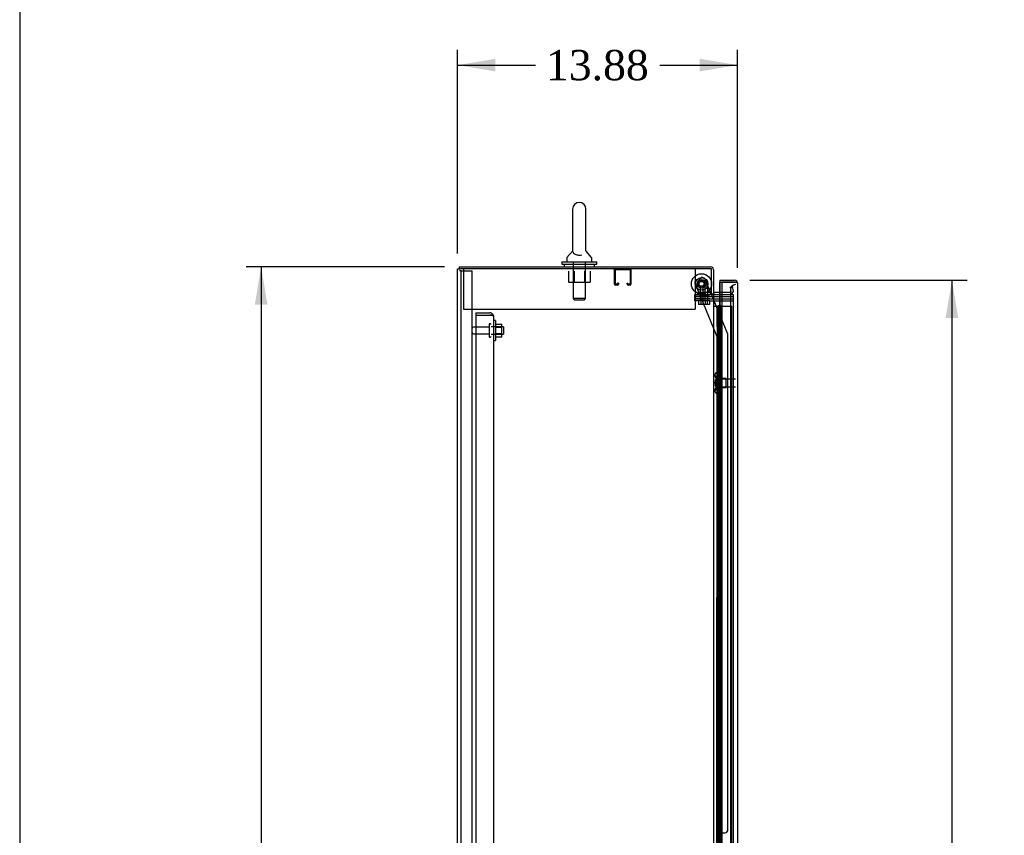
# Model space of a CAD drawing. Header units: inches. Extents: x 1 to 359, y -2 to 239.
# Tile 9 of 24: x 1 to 50, y 145 to 185. Entities that reach past the tile are written whole.
import ezdxf
from ezdxf.enums import TextEntityAlignment as Align
from ezdxf.lldxf.tags import DXFTag

# ---------------------------------------------------------------- set-up
doc = ezdxf.new("R2010")
doc.units = ezdxf.units.IN
doc.header["$MEASUREMENT"] = 0
for name, color, linetype in [('COM43132', 7, 'Continuous'), ('COM50677', 7, 'Continuous'), ('COM54746-56', 7, 'Continuous'), ('COM55738-22', 7, 'Continuous'), ('COM70098', 7, 'Continuous'), ('COM70110-1', 7, 'Continuous'), ('COM70217', 7, 'Continuous'), ('COM70220', 7, 'Continuous'), ('COM70839-2', 7, 'Continuous'), ('COM71188-1', 7, 'Continuous'), ('COM71195-1', 7, 'Continuous'), ('COM71196-1', 7, 'Continuous'), ('Default', 7, 'Continuous'), ('GSK86006', 7, 'Continuous'), ('NTS166105', 7, 'Continuous'), ('NTS18024', 7, 'Continuous'), ('NTS18147', 7, 'Continuous'), ('NTS86070', 7, 'Continuous'), ('ROL87452', 7, 'Continuous'), ('RVT17786', 7, 'Continuous'), ('SCC180005', 7, 'Continuous'), ('SCS86414', 7, 'Continuous'), ('STD26089', 7, 'Continuous'), ('STD26122', 7, 'Continuous'), ('WAF25059', 7, 'Continuous'), ('WAF25376', 7, 'Continuous'), ('WAF25377', 7, 'Continuous'), ('WAM254785', 7, 'Continuous'), ('WAM30038', 7, 'Continuous')]:
    doc.layers.add(name, color=color, linetype=linetype)
doc.styles.add('SEACAD_Times_New_Roman', font='times.ttf')
tags = doc.linetypes.add('HIDDEN2', pattern=[0.1875, 0.125, -0.0625]).pattern_tags.tags
tags[6:7] = [DXFTag(74, 4), DXFTag(75, 0), DXFTag(340, '0'), DXFTag(46, 0.0), DXFTag(50, 0.0), DXFTag(44, 0.0), DXFTag(45, 0.0)]
tags[4:5] = [DXFTag(74, 4), DXFTag(75, 0), DXFTag(340, '0'), DXFTag(46, 0.0), DXFTag(50, 0.0), DXFTag(44, 0.0), DXFTag(45, 0.0)]
doc.dimstyles.new('HAMMOND_(STH_-_300x200)', dxfattribs={"dimtxt": 1.5, "dimasz": 1.875, "dimexe": 0.75, "dimexo": 0.75, "dimgap": 0.375, "dimtad": 0, "dimtih": 1, "dimtoh": 1, "dimzin": 0, "dimdsep": 46, "dimtxsty": 'SEACAD_Times_New_Roman', "dimblk1": '_SE_FILLED', "dimblk2": '_SE_FILLED', "dimsah": 1, "dimcen": 0.75, "dimadec": 0, "dimazin": 0, "dimtfac": 0.8, "dimtofl": 0, "dimtmove": 0, "dimatfit": 3, "dimfxl": 1, "dimtolj": 1, "dimtzin": 0, "dimarcsym": 0})

# ---------------------------------------------------------------- blocks, each defined once
blk = doc.blocks.new('SE3')
at = {"layer": 'COM43132', "color": 7, "linetype": 'HIDDEN2'}
for p, q in [((23.941, 170.655), (23.941, 170.53)), ((23.941, 170.655), (24.631, 170.655)), ((23.941, 170.53), (23.941, 114.78)), ((23.941, 170.53), (24.631, 170.53)), ((23.941, 170.53), (24.631, 170.53)), ((24.631, 170.53), (24.631, 170.53)), ((24.631, 170.53), (24.781, 170.53)), ((24.714, 170.53), (24.631, 170.53)), ((24.714, 170.53), (24.781, 170.579)), ((24.816, 170.47), (24.816, 114.84)), ((24.816, 170.47), (24.816, 170.47)), ((24.816, 170.47), (24.816, 170.47))]:
    blk.add_line(p, q, dxfattribs=at)
for start, end in [(36.194, 90), (0.1208, 36.194), (0, 0.0589)]:
    blk.add_arc((24.631, 170.47), 0.185, start, end, dxfattribs=at)
blk.add_open_spline([(24.781, 170.53), (24.792, 170.52), (24.801, 170.51), (24.81, 170.495), (24.812, 170.49), (24.816, 170.48), (24.816, 170.475), (24.816, 170.47)], degree=3, knots=[0, 0, 0, 0, 0.5, 0.5, 0.75, 0.75, 1, 1, 1, 1], dxfattribs=at)
at = {"layer": 'COM50677', "color": 7, "linetype": 'HIDDEN2'}
for p, q in [((23.317, 172.84), (23.317, 172.655)), ((34.817, 172.84), (34.817, 172.655)), ((23.317, 172.655), (23.317, 170.84)), ((34.817, 172.655), (34.817, 170.84)), ((23.317, 170.84), (34.817, 170.84))]:
    blk.add_line(p, q, dxfattribs=at)
at = {"layer": 'COM54746-56', "color": 7, "linetype": 'Continuous'}
for p, q in [((35.722, 170.978), (35.934, 170.978)), ((35.934, 170.978), (36.137, 170.978)), ((35.934, 169.978), (35.934, 170.978)), ((35.958, 170.987), (35.958, 171.013)), ((35.958, 171.013), (36.008, 171.013)), ((36.008, 170.987), (35.958, 170.987)), ((35.97, 170.987), (35.97, 170.978)), ((36.008, 171.013), (36.033, 171.013)), ((36.008, 170.987), (36.033, 170.987)), ((36.033, 171.013), (36.083, 171.013)), ((36.083, 170.987), (36.033, 170.987)), ((36.07, 170.978), (36.07, 170.987)), ((36.083, 171.013), (36.083, 170.987)), ((36.137, 170.978), (36.139, 170.978)), ((36.137, 169.978), (36.137, 170.978)), ((36.137, 169.978), (35.934, 169.978)), ((36.137, 169.978), (35.934, 169.978)), ((35.934, 168.978), (35.934, 169.978)), ((36.137, 168.978), (36.137, 169.978)), ((36.137, 168.978), (35.934, 168.978)), ((36.137, 168.978), (35.934, 168.978)), ((35.934, 167.978), (35.934, 168.978)), ((36.137, 167.978), (36.137, 168.978)), ((36.137, 167.978), (35.934, 167.978)), ((36.137, 167.978), (35.934, 167.978)), ((35.934, 166.978), (35.934, 167.978)), ((36.137, 166.978), (36.137, 167.978)), ((36.137, 166.978), (35.934, 166.978)), ((36.137, 166.978), (35.934, 166.978)), ((35.934, 165.978), (35.934, 166.978)), ((36.137, 165.978), (36.137, 166.978)), ((36.137, 165.978), (35.934, 165.978)), ((36.137, 165.978), (35.934, 165.978)), ((35.934, 164.978), (35.934, 165.978)), ((36.137, 164.978), (36.137, 165.978)), ((36.137, 164.978), (35.934, 164.978)), ((36.137, 164.978), (35.934, 164.978)), ((35.934, 163.978), (35.934, 164.978)), ((36.137, 163.978), (36.137, 164.978)), ((36.137, 163.978), (35.934, 163.978)), ((36.137, 163.978), (35.934, 163.978)), ((35.934, 162.978), (35.934, 163.978)), ((36.137, 162.978), (36.137, 163.978)), ((36.137, 162.978), (35.934, 162.978)), ((36.137, 162.978), (35.934, 162.978)), ((35.934, 161.978), (35.934, 162.978)), ((36.137, 161.978), (36.137, 162.978)), ((36.137, 161.978), (35.934, 161.978)), ((36.137, 161.978), (35.934, 161.978)), ((35.934, 160.978), (35.934, 161.978)), ((36.137, 160.978), (36.137, 161.978)), ((36.137, 160.978), (35.934, 160.978)), ((36.137, 160.978), (35.934, 160.978)), ((35.934, 159.978), (35.934, 160.978)), ((36.137, 159.978), (36.137, 160.978)), ((36.137, 159.978), (35.934, 159.978)), ((36.137, 159.978), (35.934, 159.978)), ((35.934, 158.978), (35.934, 159.978)), ((36.137, 158.978), (36.137, 159.978)), ((36.137, 158.978), (35.934, 158.978)), ((36.137, 158.978), (35.934, 158.978)), ((35.934, 157.978), (35.934, 158.978)), ((36.137, 157.978), (36.137, 158.978)), ((36.137, 157.978), (35.934, 157.978)), ((36.137, 157.978), (35.934, 157.978)), ((35.934, 156.978), (35.934, 157.978)), ((36.137, 156.978), (36.137, 157.978)), ((36.137, 156.978), (35.934, 156.978)), ((36.137, 156.978), (35.934, 156.978)), ((35.934, 155.978), (35.934, 156.978)), ((36.137, 155.978), (36.137, 156.978)), ((36.137, 155.978), (35.934, 155.978)), ((36.137, 155.978), (35.934, 155.978)), ((35.934, 154.978), (35.934, 155.978)), ((36.137, 154.978), (36.137, 155.978)), ((36.137, 154.978), (35.934, 154.978)), ((36.137, 154.978), (35.934, 154.978)), ((35.934, 153.978), (35.934, 154.978)), ((36.137, 153.978), (36.137, 154.978)), ((36.137, 153.978), (35.934, 153.978)), ((36.137, 153.978), (35.934, 153.978)), ((35.934, 152.978), (35.934, 153.978)), ((36.137, 152.978), (36.137, 153.978)), ((36.137, 152.978), (35.934, 152.978)), ((36.137, 152.978), (35.934, 152.978)), ((35.934, 151.978), (35.934, 152.978)), ((36.137, 151.978), (36.137, 152.978)), ((36.137, 151.978), (35.934, 151.978)), ((36.137, 151.978), (35.934, 151.978)), ((35.934, 150.978), (35.934, 151.978)), ((36.137, 150.978), (36.137, 151.978)), ((36.137, 150.978), (35.934, 150.978)), ((36.137, 150.978), (35.934, 150.978)), ((35.934, 149.978), (35.934, 150.978)), ((36.137, 149.978), (36.137, 150.978)), ((36.137, 149.978), (35.934, 149.978)), ((36.137, 149.978), (35.934, 149.978)), ((35.934, 148.978), (35.934, 149.978)), ((36.137, 148.978), (36.137, 149.978)), ((36.137, 148.978), (35.934, 148.978)), ((36.137, 148.978), (35.934, 148.978)), ((35.934, 147.978), (35.934, 148.978)), ((36.137, 147.978), (36.137, 148.978)), ((36.137, 147.978), (35.934, 147.978)), ((36.137, 147.978), (35.934, 147.978)), ((35.934, 146.978), (35.934, 147.978)), ((36.137, 146.978), (36.137, 147.978)), ((36.137, 146.978), (35.934, 146.978)), ((36.137, 146.978), (35.934, 146.978)), ((35.934, 145.978), (35.934, 146.978)), ((36.137, 145.978), (36.137, 146.978)), ((36.137, 145.978), (35.934, 145.978)), ((36.137, 145.978), (35.934, 145.978)), ((35.934, 144.978), (35.934, 145.978)), ((36.137, 144.978), (36.137, 145.978)), ((36.137, 144.978), (35.934, 144.978)), ((36.137, 144.978), (35.934, 144.978)), ((35.934, 143.978), (35.934, 144.978)), ((36.137, 143.978), (36.137, 144.978))]:
    blk.add_line(p, q, dxfattribs=at)
at = {"layer": 'COM54746-56', "color": 7, "linetype": 'HIDDEN2'}
for p, q in [((35.903, 170.978), (35.903, 169.978)), ((35.908, 169.978), (35.908, 170.978)), ((35.97, 170.978), (35.97, 114.978)), ((36.031, 170.978), (36.031, 169.978)), ((36.07, 114.978), (36.07, 170.978)), ((36.139, 170.978), (36.625, 170.978)), ((36.625, 114.978), (36.625, 170.978)), ((35.934, 169.978), (35.903, 169.978)), ((35.903, 169.978), (35.903, 168.978)), ((35.979, 169.978), (35.979, 168.978)), ((36.02, 169.978), (36.02, 168.978)), ((35.934, 168.978), (35.903, 168.978)), ((35.903, 168.978), (35.903, 167.978)), ((35.908, 167.978), (35.908, 168.978)), ((36.031, 168.978), (36.031, 167.978)), ((35.934, 167.978), (35.903, 167.978)), ((35.903, 167.978), (35.903, 166.978)), ((35.979, 167.978), (35.979, 166.978)), ((36.02, 167.978), (36.02, 166.978)), ((35.934, 166.978), (35.903, 166.978)), ((35.903, 166.978), (35.903, 165.978)), ((35.908, 165.978), (35.908, 166.978)), ((36.031, 166.978), (36.031, 165.978)), ((35.934, 165.978), (35.903, 165.978)), ((35.903, 165.978), (35.903, 164.978)), ((35.979, 165.978), (35.979, 164.978)), ((36.02, 165.978), (36.02, 164.978)), ((35.934, 164.978), (35.903, 164.978)), ((35.903, 164.978), (35.903, 163.978)), ((35.908, 163.978), (35.908, 164.978)), ((36.031, 164.978), (36.031, 163.978)), ((35.934, 163.978), (35.903, 163.978)), ((35.903, 163.978), (35.903, 162.978)), ((35.979, 163.978), (35.979, 162.978)), ((36.02, 163.978), (36.02, 162.978)), ((35.934, 162.978), (35.903, 162.978)), ((35.903, 162.978), (35.903, 161.978)), ((35.908, 161.978), (35.908, 162.978)), ((36.031, 162.978), (36.031, 161.978)), ((35.934, 161.978), (35.903, 161.978)), ((35.903, 161.978), (35.903, 160.978)), ((35.979, 161.978), (35.979, 160.978)), ((36.02, 161.978), (36.02, 160.978)), ((35.934, 160.978), (35.903, 160.978)), ((35.903, 160.978), (35.903, 159.978)), ((35.908, 159.978), (35.908, 160.978)), ((36.031, 160.978), (36.031, 159.978)), ((35.934, 159.978), (35.903, 159.978)), ((35.903, 159.978), (35.903, 158.978)), ((35.979, 159.978), (35.979, 158.978)), ((36.02, 159.978), (36.02, 158.978)), ((35.934, 158.978), (35.903, 158.978)), ((35.903, 158.978), (35.903, 157.978)), ((35.908, 157.978), (35.908, 158.978)), ((36.031, 158.978), (36.031, 157.978)), ((35.934, 157.978), (35.903, 157.978)), ((35.903, 157.978), (35.903, 156.978)), ((35.979, 157.978), (35.979, 156.978)), ((36.02, 157.978), (36.02, 156.978)), ((35.934, 156.978), (35.903, 156.978)), ((35.903, 156.978), (35.903, 155.978)), ((35.908, 155.978), (35.908, 156.978)), ((36.031, 156.978), (36.031, 155.978)), ((35.934, 155.978), (35.903, 155.978)), ((35.903, 155.978), (35.903, 154.978)), ((35.979, 155.978), (35.979, 154.978)), ((36.02, 155.978), (36.02, 154.978)), ((35.934, 154.978), (35.903, 154.978)), ((35.903, 154.978), (35.903, 153.978)), ((35.908, 153.978), (35.908, 154.978)), ((36.031, 154.978), (36.031, 153.978)), ((35.934, 153.978), (35.903, 153.978)), ((35.903, 153.978), (35.903, 152.978)), ((35.979, 153.978), (35.979, 152.978)), ((36.02, 153.978), (36.02, 152.978)), ((35.934, 152.978), (35.903, 152.978)), ((35.903, 152.978), (35.903, 151.978)), ((35.908, 151.978), (35.908, 152.978)), ((36.031, 152.978), (36.031, 151.978)), ((35.934, 151.978), (35.903, 151.978)), ((35.903, 151.978), (35.903, 150.978)), ((35.979, 151.978), (35.979, 150.978)), ((36.02, 151.978), (36.02, 150.978)), ((35.934, 150.978), (35.903, 150.978)), ((35.903, 150.978), (35.903, 149.978)), ((35.908, 149.978), (35.908, 150.978)), ((36.031, 150.978), (36.031, 149.978)), ((35.934, 149.978), (35.903, 149.978)), ((35.903, 149.978), (35.903, 148.978)), ((35.979, 149.978), (35.979, 148.978)), ((36.02, 149.978), (36.02, 148.978)), ((35.934, 148.978), (35.903, 148.978)), ((35.903, 148.978), (35.903, 147.978)), ((35.908, 147.978), (35.908, 148.978)), ((36.031, 148.978), (36.031, 147.978)), ((35.934, 147.978), (35.903, 147.978)), ((35.903, 147.978), (35.903, 146.978)), ((35.979, 147.978), (35.979, 146.978)), ((36.02, 147.978), (36.02, 146.978)), ((35.934, 146.978), (35.903, 146.978)), ((35.903, 146.978), (35.903, 145.978)), ((35.908, 145.978), (35.908, 146.978)), ((36.031, 146.978), (36.031, 145.978)), ((35.934, 145.978), (35.903, 145.978)), ((35.903, 145.978), (35.903, 144.978)), ((35.979, 145.978), (35.979, 144.978)), ((36.02, 145.978), (36.02, 144.978)), ((35.934, 144.978), (35.903, 144.978)), ((35.903, 144.978), (35.903, 143.978)), ((35.908, 143.978), (35.908, 144.978)), ((36.031, 144.978), (36.031, 143.978))]:
    blk.add_line(p, q, dxfattribs=at)
at = {"layer": 'COM55738-22', "color": 7, "linetype": 'HIDDEN2'}
for p, q in [((23.201, 172.737), (23.129, 172.737)), ((23.201, 112.987), (23.201, 172.737)), ((23.201, 172.737), (23.317, 172.737)), ((23.317, 172.737), (23.567, 172.737)), ((23.567, 172.737), (23.754, 172.737)), ((23.754, 112.987), (23.754, 172.737))]:
    blk.add_line(p, q, dxfattribs=at)
at = {"layer": 'COM70098', "color": 7, "linetype": 'HIDDEN2'}
for p, q in [((34.79, 171.465), (34.79, 171.56)), ((34.79, 171.56), (35.54, 171.56)), ((35.54, 171.465), (34.79, 171.465)), ((35.54, 171.56), (35.579, 171.56)), ((35.54, 171.465), (36.689, 171.465)), ((34.79, 171.245), (34.79, 171.34)), ((34.79, 171.34), (35.54, 171.34)), ((35.54, 171.245), (34.79, 171.245)), ((35.54, 171.34), (36.689, 171.34)), ((35.54, 171.245), (36.689, 171.245))]:
    blk.add_line(p, q, dxfattribs=at)
at = {"layer": 'COM70110-1', "color": 7, "linetype": 'Continuous'}
for p, q in [((23.129, 172.935), (35.579, 172.935)), ((23.129, 172.84), (23.129, 172.935)), ((35.722, 172.792), (35.722, 171.59)), ((35.627, 171.59), (35.722, 171.59)), ((36.139, 171.655), (35.77, 171.655))]:
    blk.add_line(p, q, dxfattribs=at)
at = {"layer": 'COM70110-1', "color": 7, "linetype": 'HIDDEN2'}
for p, q in [((36.556, 171.94), (36.649, 171.956)), ((36.596, 171.711), (36.556, 171.94)), ((36.649, 171.956), (36.69, 171.727)), ((36.549, 171.655), (36.139, 171.655)), ((36.596, 171.693), (36.596, 171.711)), ((36.69, 171.727), (36.692, 171.71))]:
    blk.add_line(p, q, dxfattribs=at)
at = {"layer": 'COM70110-1', "color": 7, "linetype": 'Continuous'}
for centre, radius, start, end in [((35.579, 172.792), 0.143, 0, 90), ((35.77, 171.703), 0.143, 232.2051, 270), ((35.77, 171.703), 0.048, 180, 270)]:
    blk.add_arc(centre, radius, start, end, dxfattribs=at)
at = {"layer": 'COM70110-1', "color": 7, "linetype": 'HIDDEN2'}
for centre, radius, start, end in [((35.579, 172.792), 0.048, 0, 90), ((36.549, 171.703), 0.143, 270, 2.9658), ((36.549, 171.703), 0.048, 270, 348.6027)]:
    blk.add_arc(centre, radius, start, end, dxfattribs=at)
at = {"layer": 'COM70217', "color": 7, "linetype": 'HIDDEN2'}
for p, q in [((30.814, 172.07), (30.814, 172.797)), ((30.854, 172.07), (30.854, 172.797)), ((30.857, 172.8), (31.584, 172.8)), ((31.587, 172.797), (31.587, 172.07)), ((31.627, 172.797), (31.627, 172.07)), ((30.959, 172.067), (30.857, 172.067)), ((30.959, 172.027), (30.857, 172.027)), ((30.962, 172.121), (30.962, 172.07)), ((31.002, 172.121), (30.962, 172.121)), ((31.002, 172.121), (31.002, 172.07)), ((31.439, 172.07), (31.439, 172.121)), ((31.439, 172.121), (31.479, 172.121)), ((31.479, 172.07), (31.479, 172.121)), ((31.584, 172.067), (31.482, 172.067)), ((31.584, 172.027), (31.482, 172.027))]:
    blk.add_line(p, q, dxfattribs=at)
for centre, radius, start, end in [((30.857, 172.797), 0.043, 90, 180), ((31.584, 172.797), 0.043, 0, 90), ((30.857, 172.797), 0.003, 90, 180), ((31.584, 172.797), 0.003, 0, 90), ((30.857, 172.07), 0.043, 180, 270), ((30.857, 172.07), 0.003, 180, 270), ((30.959, 172.07), 0.003, 270, 0), ((30.959, 172.07), 0.043, 270, 0), ((31.482, 172.07), 0.043, 180, 270), ((31.482, 172.07), 0.003, 180, 270), ((31.584, 172.07), 0.003, 270, 0), ((31.584, 172.07), 0.043, 270, 0)]:
    blk.add_arc(centre, radius, start, end, dxfattribs=at)
at = {"layer": 'COM70220', "color": 7, "linetype": 'HIDDEN2'}
for p, q in [((36.562, 171.802), (36.562, 171.552)), ((36.562, 171.552), (36.562, 114.405)), ((36.564, 171.802), (36.564, 171.552)), ((36.564, 171.552), (36.564, 114.405))]:
    blk.add_line(p, q, dxfattribs=at)
for centre in [(36.812, 171.802), (36.814, 171.802)]:
    blk.add_arc(centre, 0.25, 90, 180, dxfattribs=at)
at = {"layer": 'COM70839-2', "color": 7, "linetype": 'HIDDEN2'}
for p, q in [((34.876, 172.289), (35.135, 172.396)), ((34.876, 172.289), (35.135, 172.396)), ((35.907, 169.469), (34.808, 172.126)), ((35.907, 169.469), (34.808, 172.126)), ((35.605, 171.59), (35.299, 172.329)), ((36.429, 169.597), (35.299, 172.329)), ((36.429, 169.597), (35.617, 171.56)), ((35.892, 143.623), (35.907, 169.469)), ((35.894, 143.623), (35.907, 169.469)), ((36.424, 144.997), (36.438, 169.55)), ((36.426, 144.997), (36.439, 169.55)), ((36.088, 144.873), (36.299, 144.872)), ((36.09, 144.872), (36.301, 144.872))]:
    blk.add_line(p, q, dxfattribs=at)
at = {"layer": 'COM70839-2', "color": 7, "linetype": 'Continuous'}
blk.add_line((35.617, 171.56), (35.605, 171.59), dxfattribs=at)
at = {"layer": 'COM70839-2', "color": 7, "linetype": 'HIDDEN2'}
blk.add_circle((35.127, 172.089), 0.129, dxfattribs=at)
blk.add_circle((35.127, 172.089), 0.129, dxfattribs=at)
for centre, start, end in [((35.183, 172.281), 22.4825, 112.4825), ((35.183, 172.281), 22.4784, 112.4784), ((34.924, 172.173), 112.4825, 202.4825), ((34.924, 172.173), 112.4784, 202.4784), ((36.314, 169.55), 359.9705, 22.4825), ((36.313, 169.55), 359.9664, 22.4784), ((36.299, 144.997), 269.9664, 359.9664), ((36.301, 144.997), 269.9705, 359.9705), ((36.088, 144.748), 89.9664, 179.9664), ((36.09, 144.747), 89.9705, 179.9705)]:
    blk.add_arc(centre, 0.125, start, end, dxfattribs=at)
at = {"layer": 'COM71188-1', "color": 7, "linetype": 'Continuous'}
for p, q in [((23.034, 112.905), (23.034, 172.84)), ((23.034, 172.84), (23.177, 172.84)), ((35.627, 172.84), (23.177, 172.84)), ((35.627, 171.59), (35.627, 172.84)), ((35.579, 171.59), (35.579, 171.56)), ((35.579, 171.59), (35.627, 171.59)), ((35.579, 171.56), (35.722, 171.56)), ((35.722, 171.56), (35.722, 114.185)), ((35.77, 171.56), (35.722, 171.56)), ((35.77, 171.56), (36.139, 171.56))]:
    blk.add_line(p, q, dxfattribs=at)
at = {"layer": 'COM71188-1', "color": 7, "linetype": 'HIDDEN2'}
for p, q in [((36.139, 171.56), (36.689, 171.56)), ((36.689, 171.56), (36.689, 114.185))]:
    blk.add_line(p, q, dxfattribs=at)
at = {"layer": 'COM71195-1', "color": 7, "linetype": 'Continuous'}
for p, q in [((36.034, 172.272), (36.034, 172.177)), ((36.034, 172.272), (36.766, 172.272)), ((36.034, 171.655), (36.034, 172.177)), ((36.034, 172.177), (36.139, 172.177)), ((36.034, 172.177), (36.766, 172.177)), ((36.139, 172.177), (36.139, 113.78)), ((36.766, 172.177), (36.139, 172.177)), ((36.766, 172.177), (36.766, 172.177)), ((36.829, 172.177), (36.766, 172.177)), ((36.766, 172.177), (36.88, 172.177)), ((36.829, 172.177), (36.88, 172.216)), ((36.909, 172.129), (36.909, 113.828)), ((36.909, 172.129), (36.909, 172.129)), ((36.909, 172.129), (36.909, 172.129))]:
    blk.add_line(p, q, dxfattribs=at)
at = {"layer": 'COM71195-1', "color": 7, "linetype": 'HIDDEN2'}
blk.add_line((36.034, 114.09), (36.034, 171.655), dxfattribs=at)
at = {"layer": 'COM71195-1', "color": 7, "linetype": 'Continuous'}
for start, end in [(37.5036, 90), (0.1561, 37.5036), (0, 0.0762)]:
    blk.add_arc((36.766, 172.129), 0.143, start, end, dxfattribs=at)
blk.add_open_spline([(36.88, 172.177), (36.889, 172.169), (36.897, 172.161), (36.904, 172.149), (36.906, 172.145), (36.909, 172.137), (36.909, 172.133), (36.909, 172.129)], degree=3, knots=[0, 0, 0, 0, 0.5, 0.5, 0.75, 0.75, 1, 1, 1, 1], dxfattribs=at)
at = {"layer": 'COM71196-1', "color": 7, "linetype": 'Continuous'}
for p, q in [((36.032, 172.272), (36.032, 172.177)), ((36.032, 172.272), (36.034, 172.272)), ((36.032, 172.177), (36.032, 171.655)), ((36.034, 172.177), (36.032, 172.177)), ((36.032, 172.177), (36.034, 172.177))]:
    blk.add_line(p, q, dxfattribs=at)
at = {"layer": 'COM71196-1', "color": 7, "linetype": 'HIDDEN2'}
for p, q in [((36.764, 172.177), (36.764, 172.177)), ((36.766, 172.177), (36.764, 172.177)), ((36.827, 172.177), (36.878, 172.216)), ((36.907, 172.129), (36.907, 113.828)), ((36.907, 172.129), (36.907, 172.129)), ((36.032, 171.655), (36.032, 114.09))]:
    blk.add_line(p, q, dxfattribs=at)
for start, end in [(37.5036, 90), (0, 0.0762)]:
    blk.add_arc((36.764, 172.129), 0.143, start, end, dxfattribs=at)
at = {"layer": 'GSK86006', "color": 7, "linetype": 'HIDDEN2'}
for p, q in [((34.79, 171.34), (34.79, 171.465)), ((34.79, 171.465), (35.54, 171.465)), ((35.54, 171.465), (36.689, 171.465)), ((35.54, 171.34), (34.79, 171.34)), ((35.54, 171.34), (36.689, 171.34))]:
    blk.add_line(p, q, dxfattribs=at)
at = {"layer": 'NTS166105', "color": 7, "linetype": 'HIDDEN2'}
for p, q in [((24.912, 170.095), (25.232, 170.095)), ((24.912, 169.935), (25.232, 169.935)), ((25.232, 169.935), (25.232, 170.095)), ((25.232, 169.626), (25.232, 169.935)), ((24.912, 169.626), (25.232, 169.626)), ((24.912, 169.464), (25.232, 169.464)), ((25.232, 169.464), (25.232, 169.626))]:
    blk.add_line(p, q, dxfattribs=at)
at = {"layer": 'NTS18024', "color": 7, "linetype": 'HIDDEN2'}
for p, q in [((28.532, 172.715), (28.532, 172.17)), ((28.804, 172.715), (28.804, 172.17)), ((29.33, 172.715), (29.33, 172.17)), ((29.605, 172.715), (29.605, 172.17)), ((28.532, 172.17), (28.804, 172.17)), ((28.804, 172.17), (29.33, 172.17)), ((29.33, 172.17), (29.605, 172.17))]:
    blk.add_line(p, q, dxfattribs=at)
at = {"layer": 'NTS18147', "color": 7, "linetype": 'HIDDEN2'}
for p, q in [((35.781, 167.578), (35.781, 167.523)), ((35.781, 167.578), (35.781, 167.523)), ((35.843, 167.672), (35.843, 167.677)), ((35.906, 167.677), (35.843, 167.677)), ((35.843, 167.672), (35.843, 167.677)), ((35.843, 167.677), (35.843, 167.677)), ((35.843, 167.672), (35.906, 167.672)), ((35.843, 167.672), (35.843, 167.672)), ((35.843, 167.483), (35.843, 167.365)), ((35.906, 167.483), (35.843, 167.483)), ((35.843, 167.483), (35.843, 167.365)), ((35.843, 167.483), (35.843, 167.483)), ((35.906, 167.672), (35.906, 167.677)), ((35.906, 167.672), (35.906, 167.677)), ((35.906, 167.483), (35.906, 167.672)), ((35.906, 167.483), (35.906, 167.672)), ((35.906, 167.365), (35.906, 167.483)), ((35.906, 167.365), (35.906, 167.483)), ((35.843, 167.365), (35.906, 167.365)), ((35.843, 167.365), (35.843, 167.365)), ((35.843, 166.988), (35.843, 166.87)), ((35.906, 166.988), (35.843, 166.988)), ((35.843, 166.988), (35.843, 166.87)), ((35.843, 166.988), (35.843, 166.988)), ((36.344, 167.397), (35.906, 167.397)), ((35.906, 167.397), (35.906, 167.397)), ((35.906, 166.988), (35.906, 167.365)), ((35.906, 166.988), (35.906, 167.365)), ((35.906, 166.87), (35.906, 166.988)), ((35.906, 166.87), (35.906, 166.988)), ((36.343, 166.957), (36.343, 167.397)), ((36.344, 166.957), (36.344, 167.397)), ((35.781, 166.83), (35.781, 166.776)), ((35.781, 166.83), (35.781, 166.776)), ((35.843, 166.87), (35.906, 166.87)), ((35.843, 166.87), (35.843, 166.87)), ((35.843, 166.681), (35.843, 166.677)), ((35.906, 166.681), (35.843, 166.681)), ((35.843, 166.681), (35.843, 166.677)), ((35.843, 166.681), (35.843, 166.681)), ((35.843, 166.677), (35.906, 166.677)), ((35.843, 166.677), (35.843, 166.677)), ((35.906, 166.957), (36.344, 166.957)), ((35.906, 166.957), (35.906, 166.957)), ((35.906, 166.681), (35.906, 166.87)), ((35.906, 166.681), (35.906, 166.87)), ((35.906, 166.681), (35.906, 166.677)), ((35.906, 166.681), (35.906, 166.677))]:
    blk.add_line(p, q, dxfattribs=at)
for centre in [(36.1, 167.177), (36.099, 167.177)]:
    blk.add_arc(centre, 0.318, 143.6338, 216.3662, dxfattribs=at)
for centre, start_param, end_param in [((36.099, 167.578), 2.506883, 3.776302), ((36.1, 167.578), 2.506883, 3.776302), ((36.1, 167.523), 3.141593, 3.776302), ((36.099, 167.523), 3.141593, 3.776302), ((36.099, 166.776), 2.506883, 3.776302), ((36.1, 166.776), 2.506883, 3.776302), ((36.1, 166.83), 2.506883, 3.141593), ((36.099, 166.83), 2.506883, 3.141593)]:
    blk.add_ellipse(centre, major_axis=(0.318, 0), ratio=0.5, start_param=start_param, end_param=end_param, dxfattribs=at)
at = {"layer": 'NTS86070', "color": 7, "linetype": 'HIDDEN2'}
for p, q in [((35.066, 171.66), (34.939, 171.66)), ((34.939, 171.56), (34.939, 171.66)), ((35.043, 171.56), (35.043, 171.53)), ((35.053, 171.52), (35.178, 171.52)), ((35.564, 171.66), (35.064, 171.66)), ((35.064, 171.56), (35.064, 171.66)), ((35.168, 171.56), (35.168, 171.53)), ((35.178, 171.52), (35.451, 171.52)), ((35.336, 171.53), (35.336, 171.56)), ((35.439, 171.56), (35.439, 171.66)), ((35.461, 171.53), (35.461, 171.56)), ((35.564, 171.56), (35.564, 171.66))]:
    blk.add_line(p, q, dxfattribs=at)
for centre, start, end in [((35.053, 171.53), 180, 270), ((35.178, 171.53), 180, 270), ((35.326, 171.53), 270, 0), ((35.451, 171.53), 270, 0)]:
    blk.add_arc(centre, 0.01, start, end, dxfattribs=at)
at = {"layer": 'ROL87452', "color": 7, "linetype": 'HIDDEN2'}
for radius in [0.5, 0.5, 0.206]:
    blk.add_circle((35.127, 172.089), radius, dxfattribs=at)
at = {"layer": 'RVT17786', "color": 7, "linetype": 'HIDDEN2'}
for radius in [0.217, 0.217, 0.125]:
    blk.add_circle((35.127, 172.089), radius, dxfattribs=at)
at = {"layer": 'SCC180005', "color": 7, "linetype": 'HIDDEN2'}
for p, q in [((35.066, 171.995), (35.191, 171.995)), ((35.066, 171.995), (35.066, 171.245)), ((35.191, 171.995), (35.437, 171.995)), ((35.191, 171.995), (35.191, 171.245)), ((35.312, 171.245), (35.312, 171.995)), ((35.437, 171.245), (35.437, 171.995)), ((34.973, 171.245), (34.973, 171.071)), ((35.098, 171.071), (34.973, 171.071)), ((35.098, 171.245), (35.098, 171.071)), ((35.314, 171.071), (35.098, 171.071)), ((35.189, 171.245), (35.189, 171.071)), ((35.314, 171.245), (35.314, 171.071)), ((35.53, 171.071), (35.314, 171.071)), ((35.405, 171.245), (35.405, 171.071)), ((35.53, 171.245), (35.53, 171.071))]:
    blk.add_line(p, q, dxfattribs=at)
at = {"layer": 'SCS86414', "color": 7, "linetype": 'Continuous'}
for p, q in [((28.736, 175.799), (28.736, 173.73)), ((29.398, 173.729), (29.398, 175.799)), ((28.442, 173.354), (28.442, 173.235)), ((28.727, 173.719), (28.456, 173.392)), ((28.732, 173.726), (28.728, 173.72)), ((29.678, 173.392), (29.407, 173.719)), ((29.692, 173.235), (29.692, 173.354))]:
    blk.add_line(p, q, dxfattribs=at)
at = {"layer": 'SCS86414', "color": 7, "linetype": 'HIDDEN2'}
for p, q in [((28.755, 173.175), (28.755, 171.359)), ((29.379, 171.359), (29.379, 173.175)), ((29.379, 171.359), (28.755, 171.359)), ((28.755, 171.359), (28.815, 171.299)), ((29.319, 171.299), (29.379, 171.359)), ((28.815, 171.299), (29.319, 171.299))]:
    blk.add_line(p, q, dxfattribs=at)
at = {"layer": 'SCS86414', "color": 7, "linetype": 'Continuous'}
for centre, radius, start, end in [((29.067, 175.799), 0.331, 0, 180), ((28.502, 173.354), 0.06, 140.3214, 180), ((29.419, 173.734), 0.0191, 206.8456, 231.1251), ((29.632, 173.354), 0.06, 0, 39.6786), ((28.502, 173.235), 0.06, 180, 270), ((29.632, 173.235), 0.06, 270, 0)]:
    blk.add_arc(centre, radius, start, end, dxfattribs=at)
blk.add_open_spline([(28.736, 173.734), (28.736, 173.732), (28.736, 173.728), (28.736, 173.715), (28.738, 173.703), (28.746, 173.665), (28.76, 173.637), (28.81, 173.585), (28.848, 173.56), (28.949, 173.525), (29.013, 173.515), (29.115, 173.517), (29.152, 173.521), (29.185, 173.529)], degree=3, knots=[0.7032162, 0.7032162, 0.7032162, 0.7032162, 0.71875, 0.71875, 0.75, 0.75, 0.8125, 0.8125, 0.875, 0.875, 0.9375, 0.9375, 0.9737303, 0.9737303, 0.9737303, 0.9737303], dxfattribs=at)
at = {"layer": 'STD26089', "color": 7, "linetype": 'HIDDEN2'}
for p, q in [((24.591, 169.946), (23.814, 169.946)), ((24.591, 170.075), (24.591, 169.485)), ((24.661, 170.105), (24.621, 170.105)), ((25.316, 169.967), (24.691, 169.967)), ((25.316, 169.967), (25.316, 169.592)), ((23.814, 169.614), (24.591, 169.614)), ((24.621, 169.455), (24.661, 169.455)), ((24.691, 169.592), (25.316, 169.592))]:
    blk.add_line(p, q, dxfattribs=at)
for centre, radius, start, end in [((23.814, 169.886), 0.06, 90, 180), ((24.621, 170.075), 0.03, 90, 180), ((24.661, 170.075), 0.03, 0, 90), ((23.814, 169.674), 0.06, 180, 270), ((24.621, 169.485), 0.03, 180, 270), ((24.661, 169.485), 0.03, 270, 0)]:
    blk.add_arc(centre, radius, start, end, dxfattribs=at)
at = {"layer": 'STD26122', "color": 7, "linetype": 'HIDDEN2'}
for p, q in [((35.847, 167.362), (35.812, 167.327)), ((35.812, 167.027), (35.812, 167.327)), ((35.812, 167.027), (35.847, 166.992)), ((35.849, 167.362), (35.814, 167.327)), ((35.814, 167.327), (35.814, 167.027)), ((35.814, 167.027), (35.849, 166.992)), ((35.847, 167.362), (35.847, 166.992)), ((35.849, 167.362), (35.847, 167.362)), ((35.847, 166.992), (35.849, 166.992)), ((35.849, 166.992), (35.849, 167.362)), ((36.814, 167.362), (35.849, 167.362)), ((35.849, 166.992), (36.814, 166.992))]:
    blk.add_line(p, q, dxfattribs=at)
at = {"layer": 'WAF25059', "color": 7, "linetype": 'HIDDEN2'}
for p, q in [((24.912, 170.28), (24.816, 170.28)), ((24.912, 170.28), (24.912, 169.28)), ((24.816, 169.28), (24.912, 169.28))]:
    blk.add_line(p, q, dxfattribs=at)
at = {"layer": 'WAF25376', "color": 7, "linetype": 'HIDDEN2'}
for radius in [0.315, 0.14]:
    blk.add_circle((35.127, 172.089), radius, dxfattribs=at)
for radius, start, end in [(0.315, 81.4445, 93.3296), (0.315, 171.4995, 188.7223), (0.14, 71.745, 90.7529), (0.14, 343.3949, 0), (0.14, 0, 2.7446)]:
    blk.add_arc((35.127, 172.089), radius, start, end, dxfattribs=at)
at = {"layer": 'WAF25377', "color": 7, "linetype": 'Continuous'}
for p, q in [((28.192, 173.175), (29.942, 173.175)), ((28.192, 173.175), (28.192, 173.06)), ((28.192, 173.06), (29.942, 173.06)), ((29.942, 173.06), (29.942, 173.175))]:
    blk.add_line(p, q, dxfattribs=at)
at = {"layer": 'WAM254785', "color": 7, "linetype": 'Continuous'}
for p, q in [((28.317, 173.06), (28.317, 172.935)), ((29.817, 172.935), (29.817, 173.06))]:
    blk.add_line(p, q, dxfattribs=at)
at = {"layer": 'WAM30038', "color": 7, "linetype": 'HIDDEN2'}
for p, q in [((36.031, 166.802), (36.031, 167.552)), ((36.055, 167.552), (36.031, 167.552)), ((36.031, 167.552), (36.031, 166.802)), ((36.031, 167.552), (36.031, 167.552)), ((36.055, 166.802), (36.055, 167.552)), ((36.055, 167.552), (36.055, 166.802)), ((36.07, 167.358), (36.103, 167.338)), ((36.07, 167.358), (36.103, 167.338)), ((36.103, 167.016), (36.07, 166.995)), ((36.103, 167.016), (36.07, 166.995)), ((36.119, 167.35), (36.074, 167.379)), ((36.119, 167.35), (36.074, 167.379)), ((36.074, 167.354), (36.119, 167.326)), ((36.074, 167.354), (36.119, 167.326)), ((36.119, 167.194), (36.074, 167.194)), ((36.074, 167.159), (36.119, 167.159)), ((36.119, 167.028), (36.074, 166.999)), ((36.119, 167.028), (36.074, 166.999)), ((36.074, 166.975), (36.119, 167.003)), ((36.074, 166.975), (36.119, 167.003)), ((36.103, 167.338), (36.119, 167.35)), ((36.103, 167.338), (36.119, 167.35)), ((36.119, 167.003), (36.103, 167.016)), ((36.119, 167.003), (36.103, 167.016)), ((36.119, 167.405), (36.119, 167.35)), ((36.119, 167.405), (36.119, 167.35)), ((36.119, 167.326), (36.119, 167.194)), ((36.119, 167.326), (36.119, 167.194)), ((36.119, 167.159), (36.119, 167.028)), ((36.119, 167.159), (36.119, 167.028)), ((36.119, 167.003), (36.119, 166.948)), ((36.119, 167.003), (36.119, 166.948)), ((36.031, 166.802), (36.055, 166.802)), ((36.031, 166.802), (36.031, 166.802))]:
    blk.add_line(p, q, dxfattribs=at)
for centre, radius, start, end in [((36.643, 168.082), 0.854, 226.5547, 228.2901), ((36.073, 167.176), 0.0182, 87.1609, 177.9942), ((36.073, 167.177), 0.0181, 181.7718, 273.073), ((36.64, 166.274), 0.85, 131.7058, 133.4493)]:
    blk.add_arc(centre, radius, start, end, dxfattribs=at)
for points, knots in [([(36.055, 167.379), (36.055, 167.377), (36.056, 167.374), (36.059, 167.369), (36.06, 167.367), (36.066, 167.36), (36.07, 167.357), (36.074, 167.354)], [0, 0, 0, 0, 0.25, 0.25, 0.5, 0.5, 1, 1, 1, 1]), ([(36.074, 166.999), (36.072, 166.998), (36.07, 166.996), (36.066, 166.993), (36.064, 166.991), (36.06, 166.986), (36.059, 166.984), (36.056, 166.979), (36.055, 166.977), (36.055, 166.975)], [0, 0, 0, 0, 0.25, 0.25, 0.5, 0.5, 0.75, 0.75, 1, 1, 1, 1]), ([(36.074, 167.379), (36.072, 167.38), (36.07, 167.381), (36.066, 167.383), (36.064, 167.383), (36.062, 167.384), (36.061, 167.384), (36.061, 167.384)], [0, 0, 0, 0, 0.25, 0.25, 0.5, 0.5, 0.5626015, 0.5626015, 0.5626015, 0.5626015]), ([(36.061, 166.969), (36.061, 166.969), (36.062, 166.969), (36.066, 166.97), (36.07, 166.972), (36.074, 166.975)], [0.4389304, 0.4389304, 0.4389304, 0.4389304, 0.5, 0.5, 1, 1, 1, 1]), ([(36.074, 167.445), (36.076, 167.443), (36.079, 167.441), (36.081, 167.439), (36.094, 167.428), (36.106, 167.416), (36.119, 167.405)], [0, 0, 0, 0, 0.141448, 0.141448, 0.141448, 1, 1, 1, 1]), ([(36.119, 166.948), (36.106, 166.937), (36.094, 166.925), (36.081, 166.914), (36.079, 166.912), (36.076, 166.91), (36.074, 166.908)], [0, 0, 0, 0, 0.858552, 0.858552, 0.858552, 1, 1, 1, 1])]:
    blk.add_open_spline(points, degree=3, knots=knots, dxfattribs=at)
blk = doc.blocks.new('DMBLK3939')
at = {"layer": 'Default', "linetype": 'Continuous'}
for points in [[(24.909, 183.249), (23.034, 182.937), (24.909, 182.624)], [(35.034, 183.249), (35.034, 182.624), (36.909, 182.937)]]:
    blk.add_hatch(color=7, dxfattribs=at).paths.add_polyline_path(points)
at = {"layer": 'Default', "color": 7, "linetype": 'Continuous'}
for p, q in [((23.034, 173.59), (23.034, 183.687)), ((36.909, 172.879), (36.909, 183.687)), ((23.034, 182.937), (26.888, 182.937)), ((33.056, 182.937), (36.909, 182.937))]:
    blk.add_line(p, q, dxfattribs=at)
at = {"layer": 'Default', "color": 7, "linetype": 'Continuous', "style": 'SEACAD_Times_New_Roman'}
blk.add_text('13.88', height=1.5, dxfattribs=at).set_placement((27.413, 183.687), align=Align.TOP_LEFT)
blk = doc.blocks.new('_SE_FILLED')
at = {"color": 0}
blk.add_line((0, 0), (-1, 0), dxfattribs=at)
blk.add_solid([(0, 0), (-1, -0.1665), (-1, 0.1665), (0, 0)], dxfattribs=at)
blk = doc.blocks.new('DMBLK3940')
at = {"layer": 'Default', "linetype": 'Continuous'}
for points in [[(12.98, 171.06), (13.605, 171.06), (13.292, 172.935)], [(12.98, 102.685), (13.292, 100.81), (13.605, 102.685)]]:
    blk.add_hatch(color=7, dxfattribs=at).paths.add_polyline_path(points)
at = {"layer": 'Default', "color": 7, "linetype": 'Continuous'}
for p, q in [((22.379, 172.935), (12.542, 172.935)), ((13.292, 172.935), (13.292, 138.147)), ((13.292, 136.122), (13.292, 100.81)), ((22.379, 100.81), (12.542, 100.81))]:
    blk.add_line(p, q, dxfattribs=at)
at = {"layer": 'Default', "color": 7, "linetype": 'Continuous', "style": 'SEACAD_Times_New_Roman'}
blk.add_text('72.13', height=1.5, dxfattribs=at).set_placement((10.733, 137.622), align=Align.TOP_LEFT)
blk = doc.blocks.new('DMBLK3941')
at = {"layer": 'Default', "linetype": 'Continuous'}
for points in [[(47.853, 170.397), (47.541, 172.272), (47.228, 170.397)], [(47.853, 115.56), (47.228, 115.56), (47.541, 113.685)]]:
    blk.add_hatch(color=7, dxfattribs=at).paths.add_polyline_path(points)
at = {"layer": 'Default', "color": 7, "linetype": 'Continuous'}
for p, q in [((37.516, 172.272), (48.291, 172.272)), ((47.541, 172.272), (47.541, 144.253)), ((47.541, 139.978), (47.541, 113.685)), ((37.516, 113.685), (48.291, 113.685))]:
    blk.add_line(p, q, dxfattribs=at)
at = {"layer": 'Default', "color": 7, "linetype": 'Continuous', "style": 'SEACAD_Times_New_Roman'}
for s, p in [('58.59', (44.981, 143.728)), ('DOOR', (44.395, 141.478))]:
    blk.add_text(s, height=1.5, dxfattribs=at).set_placement(p, align=Align.TOP_LEFT)
blk = doc.blocks.new('BORDER')
at = {"layer": 'Default', "color": 7, "linetype": 'Continuous'}
blk.add_line((-41.86, 27.86), (-41.86, 0), dxfattribs=at)

msp = doc.modelspace()

# ---------------------------------------------------------------- block references
at = {"layer": 'Default', "color": 7, "xscale": 8.55, "yscale": 8.55, "zscale": 8.55}
msp.add_blockref('BORDER', (359.223, 0.67), dxfattribs=at)
at = {"layer": 'Default'}
msp.add_blockref('SE3', (0, 0), dxfattribs=at)

# ---------------------------------------------------------------- dimensions: what is measured, and where the dimension line sits
at = {"layer": 'Default', "color": 7, "linetype": 'Continuous'}
dim = msp.add_linear_dim(base=(36.909364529, 182.936681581), p1=(23.034364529, 172.83958553), p2=(36.909364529, 172.128585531), text='\\A1;<>', dimstyle='HAMMOND_(STH_-_300x200)', dxfattribs=at)
dim.commit()
dim.dimension.update_dxf_attribs({"geometry": 'DMBLK3939', "text_midpoint": (29.971864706, 182.936681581), "dimtype": 160})
for base, p1, p2, angle, text, picture, middle in [((13.292202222, 172.93458553), (23.129364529, 172.93458553), (23.129443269, 100.809585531), 270.000062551, '\\A1;<>', 'DMBLK3940', (13.292202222, 136.872085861)), ((47.541, 172.272), (36.034, 172.272), (36.034, 113.685), 270, '\\A1;<>\\PDOOR', 'DMBLK3941', (47.541, 142.978))]:
    dim = msp.add_linear_dim(base=base, p1=p1, p2=p2, angle=angle, text=text, dimstyle='HAMMOND_(STH_-_300x200)', dxfattribs=at)
    dim.commit()
    dim.dimension.update_dxf_attribs({"geometry": picture, "text_midpoint": middle, "dimtype": 161})

doc.saveas('drawing.dxf')
